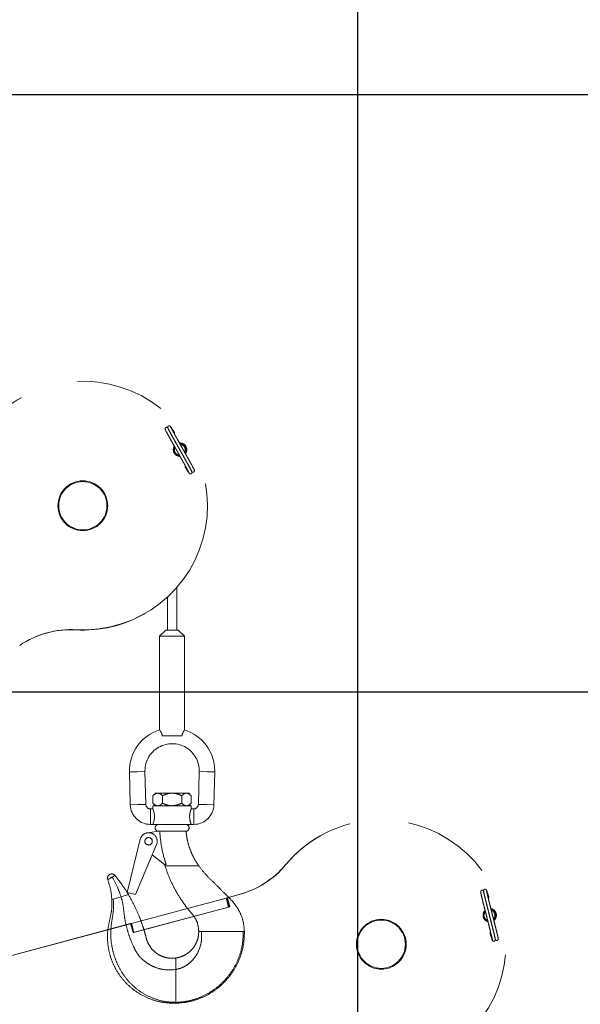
# Paper-space layout 'Sheet7' of a CAD drawing. Header units: inches. Extents: x 2.58 to 9.71, y 0.37 to 7.49.
# Tile 12 of 13: x 6.63 to 7.26, y 5.66 to 6.76. Entities that reach past the tile are written whole.
import ezdxf

# ---------------------------------------------------------------- set-up
doc = ezdxf.new("R2010")
doc.units = ezdxf.units.IN
doc.header["$MEASUREMENT"] = 0
doc.linetypes.add('PHANTOM', pattern=[0.5, 0.25, -0.05, 0.05, -0.05, 0.05, -0.05])
doc.layers.add('FORMAT', color=7, linetype='Continuous')
doc.styles.add('SLDTEXTSTYLE0', font='TXT', dxfattribs={"width": 0.75})
doc.dimstyles.new('SLDDIMSTYLE13', dxfattribs={"dimtxt": 0.104167, "dimasz": 0.13, "dimexe": 0, "dimexo": 0.0625, "dimgap": 0.026042, "dimtad": 0, "dimtih": 1, "dimtoh": 1, "dimlfac": 18, "dimrnd": 1e-09, "dimzin": 12, "dimdsep": 46, "dimtxsty": 'SLDTEXTSTYLE0', "dimsah": 1, "dimcen": 0.09, "dimadec": 0, "dimazin": 3, "dimtfac": 1, "dimtofl": 0, "dimtmove": 0, "dimatfit": 3, "dimfxl": 1, "dimfrac": 2, "dimtolj": 1, "dimtzin": 12, "dimarcsym": 0})

# ---------------------------------------------------------------- blocks, each defined once
blk = doc.blocks.new('_D_36')
at = {"layer": 'FORMAT', "color": 7}
for p, q in [((8.6752, 6.0974), (9.3488, 6.0974)), ((9.2238, 6.0974), (9.2238, 4.7697)), ((9.2238, 3.3413), (9.2238, 4.6042)), ((8.615, 3.3413), (9.3488, 3.3413))]:
    blk.add_line(p, q, dxfattribs=at)
for points in [[(9.2238, 6.0974), (9.2038, 5.9674), (9.2438, 5.9674)], [(9.2238, 3.3413), (9.2438, 3.4713), (9.2038, 3.4713)]]:
    blk.add_solid(points, dxfattribs=at)
at = {"layer": 'FORMAT', "color": 7, "insert": (8.7574, 4.7385), "char_height": 0.104167, "attachment_point": 1, "style": 'SLDTEXTSTYLE0'}
blk.add_mtext('HOOK HEIGHT', dxfattribs=at)

psp = doc.layouts.new('Sheet7')

# ---------------------------------------------------------------- linework, layer by layer
at = {"color": 7, "linetype": 'Continuous'}
for p, q in [((7.00835, 2.00796), (7.00835, 7.34129)), ((4.34169, 6.67463), (7.67502, 6.67463)), ((4.34169, 6.00796), (7.67502, 6.00796))]:
    psp.add_line(p, q, dxfattribs=at)
at = {"color": 7, "linetype": 'PHANTOM', "lineweight": 18}
for p, q in [((6.63288, 6.33636), (6.6326, 6.3362)), ((6.80635, 6.07673), (6.80635, 6.12436)), ((6.79593, 6.11366), (6.79593, 6.07673)), ((6.77043, 6.09503), (6.7707, 6.09519)), ((6.69387, 6.07696), (6.69415, 6.07711)), ((6.79419, 6.07673), (6.78725, 6.06978)), ((6.78725, 6.06978), (6.78725, 5.96511)), ((6.81503, 6.06978), (6.78725, 6.06978)), ((6.80808, 6.07673), (6.79419, 6.07673)), ((6.81503, 6.06978), (6.80808, 6.07673)), ((6.81503, 5.96511), (6.81503, 6.06978)), ((6.81209, 5.9586), (6.79019, 5.9586)), ((6.75352, 5.9184), (6.76219, 5.91862)), ((6.75352, 5.9184), (6.75448, 5.88166)), ((6.76219, 5.91862), (6.77087, 5.91885)), ((6.77183, 5.88212), (6.77087, 5.91885)), ((6.83141, 5.91885), (6.83044, 5.88212)), ((6.84008, 5.91862), (6.83141, 5.91885)), ((6.84876, 5.9184), (6.84008, 5.91862)), ((6.8478, 5.88166), (6.84876, 5.9184)), ((6.78262, 5.89462), (6.77975, 5.89176)), ((6.7851, 5.89462), (6.78262, 5.89462)), ((6.80114, 5.89462), (6.7851, 5.89462)), ((6.81718, 5.89462), (6.80114, 5.89462)), ((6.81966, 5.89462), (6.81718, 5.89462)), ((6.82253, 5.89176), (6.81966, 5.89462)), ((6.76316, 5.88189), (6.77183, 5.88212)), ((6.77975, 5.89176), (6.77975, 5.88345)), ((6.77975, 5.88345), (6.78262, 5.88059)), ((6.79044, 5.89176), (6.79044, 5.88345)), ((6.81183, 5.89176), (6.81183, 5.88345)), ((6.81966, 5.88059), (6.82253, 5.88345)), ((6.82253, 5.89176), (6.82253, 5.88345)), ((6.83912, 5.88189), (6.83044, 5.88212)), ((6.75448, 5.88166), (6.76316, 5.88189)), ((6.77975, 5.87712), (6.77697, 5.87712)), ((6.77697, 5.86843), (6.77697, 5.87712)), ((6.77975, 5.88059), (6.77975, 5.87712)), ((6.77975, 5.88059), (6.82253, 5.88059)), ((6.82531, 5.87712), (6.82248, 5.87712)), ((6.82253, 5.877), (6.82253, 5.88059)), ((6.82531, 5.86843), (6.82531, 5.87712)), ((6.8478, 5.88166), (6.83912, 5.88189)), ((6.77697, 5.85975), (6.77697, 5.86843)), ((6.82531, 5.85975), (6.82531, 5.86843)), ((6.99952, 5.86034), (6.99922, 5.86026)), ((6.77366, 5.85046), (6.78619, 5.85207)), ((6.77697, 5.85975), (6.77975, 5.85975)), ((6.82253, 5.85975), (6.77975, 5.85975)), ((6.786, 5.85207), (6.78619, 5.85207)), ((6.78619, 5.85207), (6.78702, 5.85207)), ((6.78702, 5.85207), (6.8158, 5.85207)), ((6.82253, 5.85975), (6.82531, 5.85975)), ((6.75103, 5.78361), (6.76554, 5.8432)), ((6.78375, 5.83722), (6.76037, 5.78133)), ((6.77698, 5.82043), (6.77734, 5.82189)), ((6.79273, 5.81501), (6.77892, 5.82567)), ((6.79446, 5.81501), (6.79273, 5.81501)), ((6.79283, 5.81503), (6.79322, 5.81344)), ((6.79315, 5.81367), (6.80429, 5.81367)), ((6.82936, 5.81367), (6.83068, 5.81367)), ((6.92787, 5.81482), (6.92818, 5.8149)), ((6.73248, 5.79982), (6.73147, 5.79925)), ((6.73438, 5.80091), (6.73248, 5.79982)), ((6.76037, 5.78133), (6.75103, 5.78361)), ((6.73551, 5.77623), (6.73391, 5.77574)), ((6.74422, 5.77885), (6.73551, 5.77623)), ((6.75242, 5.78132), (6.74422, 5.77885)), ((6.75581, 5.74926), (6.86148, 5.77757)), ((6.86148, 5.77757), (6.86226, 5.77778)), ((6.86417, 5.76751), (6.86148, 5.77757)), ((6.86246, 5.77784), (6.86226, 5.77778)), ((6.86495, 5.76772), (6.86226, 5.77778)), ((6.87555, 5.78134), (6.86246, 5.77784)), ((6.86246, 5.77784), (6.86277, 5.77792)), ((6.86246, 5.77784), (6.86516, 5.76777)), ((6.87586, 5.78142), (6.86277, 5.77792)), ((6.86277, 5.77792), (6.86547, 5.76786)), ((6.87555, 5.78134), (6.87586, 5.78142)), ((6.86547, 5.76786), (6.75755, 5.73894)), ((6.75851, 5.7392), (6.86417, 5.76751)), ((6.86417, 5.76751), (6.86495, 5.76772)), ((6.86516, 5.76777), (6.86495, 5.76772)), ((6.86516, 5.76777), (6.86547, 5.76786)), ((6.75455, 5.74892), (6.57019, 5.69952)), ((6.75485, 5.749), (6.57049, 5.6996)), ((6.75485, 5.749), (6.75455, 5.74892)), ((6.75455, 5.74892), (6.75485, 5.749)), ((6.75485, 5.749), (6.75498, 5.74904)), ((6.75485, 5.749), (6.75485, 5.749)), ((6.75755, 5.73894), (6.75485, 5.749)), ((6.75498, 5.74904), (6.75581, 5.74926)), ((6.75768, 5.73897), (6.75498, 5.74904)), ((6.75851, 5.7392), (6.75581, 5.74926)), ((6.75768, 5.73897), (6.75851, 5.7392)), ((6.8309, 5.7401), (6.83394, 5.7401)), ((6.8392, 5.7401), (6.88058, 5.7401)), ((6.88058, 5.7401), (6.8814, 5.7401)), ((6.8814, 5.7401), (6.88183, 5.7401)), ((6.75755, 5.73894), (6.75768, 5.73897)), ((6.75756, 5.73894), (6.75755, 5.73894)), ((6.80544, 5.69774), (6.80544, 5.71065)), ((6.80544, 5.66102), (6.80544, 5.66006))]:
    psp.add_line(p, q, dxfattribs=at)
for centre, radius in [((6.70151, 6.21562), 0.02778), ((6.70151, 6.21562), 0.02694), ((6.77488, 5.84093), 0.00417), ((7.03457, 5.72595), 0.02778), ((7.03457, 5.72595), 0.02694)]:
    psp.add_circle(centre, radius, dxfattribs=at)
for centre, radius, start, end in [((6.70179, 6.21577), 0.13887, 266.84612, 155.20656), ((6.70146, 6.21571), 0.13878, 119.74811, 155.23518), ((6.80274, 6.29686), 0.00115, 315.08229, 27.08086), ((6.81, 6.27825), 0.0075, 148.96335, 269.32685), ((6.80972, 6.27809), 0.00694, 148.83507, 210.38831), ((6.80972, 6.27809), 0.00611, 153.41626, 210.38831), ((6.80999, 6.27824), 0.0075, 323.28074, 94.85934), ((6.80971, 6.27808), 0.0075, 326.27113, 92.03896), ((6.80972, 6.27809), 0.00694, 328.87915, 89.79916), ((6.80972, 6.27809), 0.00611, 333.28191, 85.15183), ((6.80972, 6.27809), 0.00694, 210.38831, 270.11853), ((6.80972, 6.27809), 0.00611, 210.38831, 265.2433), ((6.81669, 6.25931), 0.00115, 135.02478, 207.12813), ((6.82442, 6.25465), 0.00162, 216.03576, 39.11912), ((6.70157, 6.21552), 0.13878, 266.81944, 299.74608), ((6.68845, 5.97466), 0.10261, 86.81924, 124.00088), ((6.68818, 5.9745), 0.10261, 86.81935, 119.74617), ((6.80114, 5.91964), 0.04764, 106.90237, 181.5), ((6.80114, 5.91964), 0.04764, 0, 73.112), ((6.80114, 5.91964), 0.03028, 358.5, 180), ((6.80114, 5.91964), 0.03028, 180, 181.5), ((6.80114, 5.91964), 0.04764, 358.5, 0), ((6.77697, 5.88225), 0.00514, 181.5, 270), ((6.82531, 5.88225), 0.00514, 270, 358.5), ((6.77697, 5.88225), 0.0225, 181.5, 270), ((6.75931, 5.86843), 0.0222, 336.98645, 23.01355), ((6.82531, 5.88225), 0.0225, 270, 358.5), ((7.03455, 5.72605), 0.13878, 104.74811, 140.23518), ((7.03487, 5.72603), 0.13887, 251.84612, 140.20656), ((6.77488, 5.84093), 0.00961, 337.2994, 166.31497), ((6.786, 5.85591), 0.00384, 90, 270), ((6.81628, 5.85591), 0.00384, 270, 90), ((6.77631, 5.8206), 0.000694, 287.78734, 346.31497), ((6.84899, 5.88046), 0.10261, 285.00117, 320.23512), ((6.8493, 5.88054), 0.10261, 285.00117, 320.23512), ((6.73381, 5.79969), 0.00476, 39.08048, 200.35662), ((6.73381, 5.79969), 0.00134, 65.04347, 174.39364), ((7.15338, 5.77823), 0.00115, 300.08229, 12.08086), ((7.15557, 5.75837), 0.0075, 133.96335, 254.32685), ((7.15526, 5.75829), 0.00694, 133.83507, 195.38831), ((7.15526, 5.75829), 0.00611, 138.41626, 195.38831), ((7.15556, 5.75837), 0.0075, 308.28074, 79.85934), ((7.15525, 5.75829), 0.0075, 311.27113, 77.03896), ((7.15526, 5.75829), 0.00694, 313.87915, 74.79916), ((7.15526, 5.75829), 0.00611, 318.28191, 70.15183), ((7.15526, 5.75829), 0.00694, 195.38831, 255.11853), ((7.15526, 5.75829), 0.00611, 195.38831, 250.2433), ((7.15713, 5.73834), 0.00115, 120.02478, 192.12813), ((7.16339, 5.73184), 0.00162, 201.03576, 24.11912)]:
    psp.add_arc(centre, radius, start, end, dxfattribs=at)
for points, knots in [([(6.79682, 6.30194), (6.79662, 6.30225), (6.79639, 6.30262), (6.79572, 6.30302), (6.79538, 6.30314), (6.795, 6.30319), (6.79459, 6.30314), (6.79419, 6.30297), (6.79384, 6.3027), (6.79359, 6.30234), (6.79344, 6.30194), (6.79341, 6.30153), (6.79349, 6.30099), (6.79365, 6.3007), (6.79376, 6.3005)], [0, 0, 0, 0, 0.30929609, 0.36962769, 0.42556812, 0.47886689, 0.53117786, 0.58369242, 0.63700176, 0.69131786, 0.74690332, 0.80441482, 0.86495324, 1, 1, 1, 1]), ([(6.79345, 6.30088), (6.79345, 6.30081), (6.79347, 6.30067), (6.79396, 6.29966), (6.79494, 6.29776), (6.79665, 6.29461), (6.79908, 6.29022), (6.80142, 6.28602), (6.80346, 6.28237), (6.80518, 6.27931), (6.80709, 6.2759), (6.80896, 6.27257), (6.81102, 6.2689), (6.81308, 6.26519), (6.81503, 6.26168), (6.81665, 6.25876), (6.81787, 6.25653), (6.81895, 6.25452), (6.81974, 6.25298), (6.82014, 6.25213), (6.82006, 6.25217), (6.82003, 6.25219)], [0, 0, 0, 0, 0.0518541, 0.1040109, 0.1532194, 0.2405053, 0.3142375, 0.3766855, 0.4263228, 0.464506, 0.4988925, 0.5608038, 0.5952301, 0.6474358, 0.7170264, 0.757675, 0.803013, 0.853583, 0.9088982, 0.9680894, 1, 1, 1, 1]), ([(6.79949, 6.30399), (6.79936, 6.30418), (6.7991, 6.30454), (6.79849, 6.30489), (6.79791, 6.30498), (6.79747, 6.30494), (6.79706, 6.30478), (6.79672, 6.30453), (6.79646, 6.30422), (6.7963, 6.3039), (6.79622, 6.30358), (6.79621, 6.30328), (6.79624, 6.30302), (6.7963, 6.3028), (6.79638, 6.30261), (6.79643, 6.30252), (6.79646, 6.30247)], [0, 0, 0, 0, 0.16833801, 0.3304179, 0.41034312, 0.4884308, 0.56325775, 0.63320596, 0.69693574, 0.75373904, 0.8036898, 0.84763942, 0.88713027, 0.92422062, 0.96116208, 1, 1, 1, 1]), ([(6.79645, 6.30245), (6.79642, 6.30246), (6.79634, 6.3025), (6.79676, 6.30161), (6.79756, 6.30006), (6.79865, 6.29802), (6.79988, 6.29578), (6.80151, 6.29284), (6.80347, 6.28931), (6.80554, 6.28559), (6.8074, 6.28227), (6.80857, 6.28019), (6.80925, 6.27897)], [0, 0, 0, 0, 0.0686814, 0.1901674, 0.3036062, 0.4072375, 0.5000862, 0.583283, 0.7256166, 0.8323169, 0.9026488, 1, 1, 1, 1]), ([(6.82298, 6.25372), (6.82301, 6.25371), (6.82309, 6.25368), (6.82267, 6.25456), (6.82187, 6.25612), (6.82078, 6.25815), (6.81955, 6.2604), (6.81793, 6.26333), (6.81597, 6.26686), (6.81389, 6.27058), (6.81184, 6.27425), (6.80997, 6.27758), (6.80805, 6.28099), (6.80634, 6.28406), (6.8043, 6.2877), (6.80198, 6.29188), (6.79957, 6.29622), (6.79788, 6.29933), (6.79692, 6.30119), (6.79645, 6.30215), (6.79645, 6.30226), (6.79645, 6.30232)], [0, 0, 0, 0, 0.0336935, 0.0932917, 0.1489422, 0.1997814, 0.2453308, 0.2861452, 0.3559708, 0.4083155, 0.4428188, 0.5048465, 0.5392863, 0.5775185, 0.6271963, 0.6896423, 0.7632778, 0.8502993, 0.8992829, 0.9511387, 1, 1, 1, 1]), ([(6.82599, 6.2553), (6.82598, 6.25536), (6.82597, 6.2555), (6.82548, 6.25651), (6.82449, 6.25841), (6.82278, 6.26157), (6.82035, 6.26595), (6.81801, 6.27015), (6.81597, 6.2738), (6.81426, 6.27686), (6.81234, 6.28028), (6.81047, 6.28361), (6.80842, 6.28728), (6.80635, 6.29098), (6.8044, 6.29449), (6.80278, 6.29742), (6.80156, 6.29964), (6.80049, 6.30166), (6.7997, 6.30319), (6.79929, 6.30404), (6.79938, 6.304), (6.7994, 6.30399)], [0, 0, 0, 0, 0.0518541, 0.1040109, 0.1532194, 0.2405053, 0.3142375, 0.3766855, 0.4263228, 0.464506, 0.4988925, 0.5608038, 0.5952301, 0.6474358, 0.7170264, 0.757675, 0.803013, 0.853583, 0.9088982, 0.9680894, 1, 1, 1, 1]), ([(6.80377, 6.29739), (6.80321, 6.29829), (6.80207, 6.3001), (6.80078, 6.30211), (6.79982, 6.30356), (6.79953, 6.30394), (6.79939, 6.30412)], [0, 0, 0, 0, 0.2465263, 0.4978335, 0.7502481, 1, 1, 1, 1]), ([(6.81, 6.27764), (6.81044, 6.27685), (6.81143, 6.27509), (6.8131, 6.27212), (6.81513, 6.26848), (6.81746, 6.26429), (6.81987, 6.25995), (6.82155, 6.25684), (6.82251, 6.25499), (6.82298, 6.25402), (6.82298, 6.25391), (6.82298, 6.25386)], [0, 0, 0, 0, 0.0633039, 0.1410354, 0.2420374, 0.3689989, 0.5187103, 0.6956372, 0.7952279, 0.9006581, 1, 1, 1, 1]), ([(6.81567, 6.25878), (6.81623, 6.25789), (6.81736, 6.25607), (6.81865, 6.25406), (6.81961, 6.25261), (6.8199, 6.25224), (6.82005, 6.25205)], [0, 0, 0, 0, 0.2465263, 0.4978335, 0.7502481, 1, 1, 1, 1]), ([(6.81995, 6.25218), (6.82008, 6.252), (6.82033, 6.25164), (6.82095, 6.25128), (6.82152, 6.25119), (6.82196, 6.25123), (6.82237, 6.25139), (6.82272, 6.25164), (6.82297, 6.25195), (6.82313, 6.25228), (6.82321, 6.25259), (6.82323, 6.25289), (6.8232, 6.25315), (6.82313, 6.25337), (6.82306, 6.25356), (6.823, 6.25365), (6.82297, 6.2537)], [0, 0, 0, 0, 0.168338, 0.3304179, 0.4103431, 0.4884308, 0.5632578, 0.633206, 0.6969357, 0.753739, 0.8036898, 0.8476394, 0.8871303, 0.9242206, 0.9611621, 1, 1, 1, 1]), ([(6.79019, 5.9586), (6.79002, 5.95942), (6.78968, 5.96105), (6.78869, 5.96303), (6.78779, 5.96447), (6.78725, 5.96521), (6.78731, 5.96514), (6.78732, 5.96511)], [0, 0, 0, 0, 0.2119295, 0.4229533, 0.6536657, 0.8985732, 1, 1, 1, 1]), ([(6.81496, 5.96511), (6.81497, 5.96513), (6.81499, 5.96516), (6.81441, 5.96436), (6.81347, 5.96283), (6.81251, 5.96079), (6.81221, 5.95922), (6.81209, 5.9586)], [0, 0, 0, 0, 0.13287744, 0.3601721, 0.5950413, 0.84015508, 1, 1, 1, 1]), ([(6.77975, 5.89176), (6.78048, 5.89242), (6.78197, 5.89379), (6.78382, 5.89456), (6.78487, 5.89461), (6.7851, 5.89462)], [0, 0, 0, 0, 0.4323846, 0.879553, 1, 1, 1, 1]), ([(6.7851, 5.89462), (6.78604, 5.89445), (6.78791, 5.89413), (6.7896, 5.89254), (6.79044, 5.89176)], [0, 0, 0, 0, 0.5039993, 1, 1, 1, 1]), ([(6.79044, 5.89176), (6.79135, 5.89219), (6.79342, 5.89316), (6.79686, 5.89425), (6.79958, 5.89461), (6.80102, 5.89462), (6.80114, 5.89462)], [0, 0, 0, 0, 0.2702358, 0.6134495, 0.9669213, 1, 1, 1, 1]), ([(6.80114, 5.89462), (6.8035, 5.89436), (6.80722, 5.89396), (6.81059, 5.89235), (6.81183, 5.89176)], [0, 0, 0, 0, 0.631918, 1, 1, 1, 1]), ([(6.81183, 5.89176), (6.81257, 5.89242), (6.81406, 5.89379), (6.8159, 5.89456), (6.81696, 5.89461), (6.81718, 5.89462)], [0, 0, 0, 0, 0.4323846, 0.879553, 1, 1, 1, 1]), ([(6.81718, 5.89462), (6.81812, 5.89445), (6.81999, 5.89413), (6.82169, 5.89254), (6.82253, 5.89176)], [0, 0, 0, 0, 0.5039993, 1, 1, 1, 1]), ([(6.7851, 5.88059), (6.78416, 5.88075), (6.78229, 5.88108), (6.78059, 5.88267), (6.77975, 5.88345)], [0, 0, 0, 0, 0.5039993, 1, 1, 1, 1]), ([(6.79044, 5.88345), (6.78971, 5.88278), (6.78822, 5.88142), (6.78638, 5.88065), (6.78532, 5.8806), (6.7851, 5.88059)], [0, 0, 0, 0, 0.4323846, 0.879553, 1, 1, 1, 1]), ([(6.80114, 5.88059), (6.80102, 5.88059), (6.79962, 5.8806), (6.79691, 5.88095), (6.79346, 5.88203), (6.79135, 5.88302), (6.79044, 5.88345)], [0, 0, 0, 0, 0.0330782, 0.3753818, 0.7297681, 1, 1, 1, 1]), ([(6.81183, 5.88345), (6.81059, 5.88286), (6.80722, 5.88125), (6.8035, 5.88084), (6.80114, 5.88059)], [0, 0, 0, 0, 0.368082, 1, 1, 1, 1]), ([(6.81718, 5.88059), (6.81624, 5.88075), (6.81437, 5.88108), (6.81268, 5.88267), (6.81183, 5.88345)], [0, 0, 0, 0, 0.5039993, 1, 1, 1, 1]), ([(6.82253, 5.88345), (6.8218, 5.88278), (6.82031, 5.88142), (6.81846, 5.88065), (6.8174, 5.8806), (6.81718, 5.88059)], [0, 0, 0, 0, 0.4323846, 0.879553, 1, 1, 1, 1]), ([(6.82253, 5.85975), (6.82249, 5.85984), (6.82242, 5.86002), (6.8219, 5.86139), (6.82127, 5.86345), (6.82075, 5.86615), (6.82063, 5.86908), (6.82092, 5.87181), (6.82149, 5.8742), (6.8221, 5.87604), (6.82251, 5.87706), (6.82249, 5.87702), (6.82248, 5.877)], [0, 0, 0, 0, 0.10162515, 0.20308046, 0.30900533, 0.41973904, 0.52526454, 0.62324757, 0.72332653, 0.8313809, 0.94160329, 1, 1, 1, 1]), ([(6.79446, 5.81501), (6.79396, 5.81657), (6.79147, 5.82438), (6.78867, 5.83674), (6.78769, 5.84768), (6.7873, 5.85207)], [0, 0, 0, 0, 0.1298092, 0.6501411, 1, 1, 1, 1]), ([(6.8158, 5.85207), (6.81619, 5.85208), (6.81667, 5.85209), (6.81661, 5.85209), (6.8166, 5.85209)], [0, 0, 0, 0, 0.8332179, 1, 1, 1, 1]), ([(6.83082, 5.81346), (6.82892, 5.81641), (6.82514, 5.82229), (6.821, 5.83194), (6.81796, 5.84196), (6.81707, 5.84888), (6.81662, 5.85234)], [0, 0, 0, 0, 0.2510828, 0.5007526, 0.7500557, 1, 1, 1, 1]), ([(6.79315, 5.81367), (6.79487, 5.80877), (6.79831, 5.79897), (6.80533, 5.785), (6.81258, 5.77361), (6.81935, 5.76442), (6.82567, 5.75767), (6.83008, 5.74932), (6.83063, 5.74318), (6.8309, 5.7401)], [0, 0, 0, 0, 0.1859381, 0.3721076, 0.5589883, 0.6696899, 0.7807483, 0.8901704, 1, 1, 1, 1]), ([(6.80429, 5.81367), (6.80498, 5.81367), (6.80841, 5.81367), (6.81435, 5.81367), (6.82204, 5.81367), (6.82692, 5.81367), (6.82936, 5.81367)], [0, 0, 0, 0, 0.0803246, 0.4017599, 0.7004097, 1, 1, 1, 1]), ([(6.83068, 5.81367), (6.8333, 5.81028), (6.83858, 5.80346), (6.84804, 5.79461), (6.85709, 5.78531), (6.86577, 5.77701), (6.87308, 5.76868), (6.87787, 5.75978), (6.88107, 5.75017), (6.88157, 5.74347), (6.88183, 5.7401)], [0, 0, 0, 0, 0.1396954, 0.2807128, 0.4217505, 0.5627882, 0.6726188, 0.7814317, 0.8902269, 1, 1, 1, 1]), ([(6.73001, 5.79841), (6.72983, 5.79831), (6.72945, 5.79809), (6.72938, 5.79805), (6.72935, 5.79804)], [0, 0, 0, 0, 0.4694786, 1, 1, 1, 1]), ([(6.72935, 5.79804), (6.73054, 5.7944), (6.73292, 5.78714), (6.73358, 5.77954), (6.73391, 5.77574)], [0, 0, 0, 0, 0.5014437, 1, 1, 1, 1]), ([(6.73147, 5.79925), (6.7312, 5.7991), (6.73064, 5.79878), (6.73023, 5.79854), (6.73001, 5.79841)], [0, 0, 0, 0, 0.4799541, 1, 1, 1, 1]), ([(6.73751, 5.80269), (6.7375, 5.80269), (6.73747, 5.80267), (6.73728, 5.80256), (6.73698, 5.80239), (6.73645, 5.80209), (6.73558, 5.8016), (6.73478, 5.80114), (6.73438, 5.80091)], [0, 0, 0, 0, 0.128062, 0.2505544, 0.3832998, 0.5008118, 0.7498006, 1, 1, 1, 1]), ([(6.73438, 5.80091), (6.73654, 5.79691), (6.74038, 5.7898), (6.74305, 5.78219), (6.74422, 5.77885)], [0, 0, 0, 0, 0.5622041, 1, 1, 1, 1]), ([(6.75242, 5.78132), (6.75012, 5.78502), (6.74551, 5.79245), (6.74018, 5.79927), (6.73751, 5.80269)], [0, 0, 0, 0, 0.4990169, 1, 1, 1, 1]), ([(6.73751, 5.80269), (6.7405, 5.79885), (6.74585, 5.79198), (6.75041, 5.78457), (6.75242, 5.78132)], [0, 0, 0, 0, 0.560615, 1, 1, 1, 1]), ([(7.14544, 5.78451), (7.14543, 5.78445), (7.1454, 5.78431), (7.14562, 5.78321), (7.14608, 5.78112), (7.14691, 5.77763), (7.14812, 5.77276), (7.1493, 5.7681), (7.15032, 5.76405), (7.15119, 5.76064), (7.15215, 5.75685), (7.1531, 5.75315), (7.15413, 5.74907), (7.15517, 5.74496), (7.15614, 5.74106), (7.15695, 5.73782), (7.15755, 5.73535), (7.15807, 5.73313), (7.15844, 5.73145), (7.15861, 5.73051), (7.15854, 5.73058), (7.15851, 5.7306)], [0, 0, 0, 0, 0.0518541, 0.1040109, 0.1532194, 0.2405053, 0.3142375, 0.3766855, 0.4263228, 0.464506, 0.4988925, 0.5608038, 0.5952301, 0.6474358, 0.7170264, 0.757675, 0.803013, 0.853583, 0.9088982, 0.9680894, 1, 1, 1, 1]), ([(7.14897, 5.78466), (7.14886, 5.78501), (7.14873, 5.78543), (7.14819, 5.78599), (7.14789, 5.7862), (7.14753, 5.78634), (7.14713, 5.7864), (7.1467, 5.78635), (7.14629, 5.78617), (7.14595, 5.78589), (7.14571, 5.78554), (7.14557, 5.78515), (7.1455, 5.78461), (7.14558, 5.78429), (7.14564, 5.78407)], [0, 0, 0, 0, 0.3092961, 0.3696277, 0.4255681, 0.4788669, 0.5311779, 0.5836924, 0.6370018, 0.6913179, 0.7469033, 0.8044148, 0.8649532, 1, 1, 1, 1]), ([(7.15208, 5.78596), (7.152, 5.78617), (7.15184, 5.78658), (7.15135, 5.78709), (7.15081, 5.78732), (7.15038, 5.78739), (7.14994, 5.78735), (7.14954, 5.78719), (7.14922, 5.78696), (7.14898, 5.78669), (7.14882, 5.7864), (7.14873, 5.78612), (7.14869, 5.78586), (7.14869, 5.78563), (7.14872, 5.78543), (7.14875, 5.78533), (7.14876, 5.78527)], [0, 0, 0, 0, 0.168338, 0.3304179, 0.4103431, 0.4884308, 0.5632578, 0.633206, 0.6969357, 0.753739, 0.8036898, 0.8476394, 0.8871303, 0.9242206, 0.9611621, 1, 1, 1, 1]), ([(7.14875, 5.78525), (7.14872, 5.78527), (7.14865, 5.78533), (7.14883, 5.78437), (7.1492, 5.78265), (7.14973, 5.78041), (7.15033, 5.77792), (7.15114, 5.77466), (7.15212, 5.77075), (7.15316, 5.76662), (7.1541, 5.76293), (7.15469, 5.76061), (7.15504, 5.75926)], [0, 0, 0, 0, 0.0686814, 0.1901674, 0.3036062, 0.4072375, 0.5000862, 0.583283, 0.7256166, 0.8323169, 0.9026488, 1, 1, 1, 1]), ([(7.16176, 5.73132), (7.16179, 5.7313), (7.16186, 5.73125), (7.16168, 5.73221), (7.16131, 5.73392), (7.16078, 5.73616), (7.16018, 5.73865), (7.15937, 5.74191), (7.15839, 5.74582), (7.15735, 5.74995), (7.15631, 5.75403), (7.15537, 5.75774), (7.1544, 5.76153), (7.15354, 5.76493), (7.15251, 5.76897), (7.15135, 5.77361), (7.15015, 5.77843), (7.14932, 5.78187), (7.14887, 5.78391), (7.14867, 5.78496), (7.1487, 5.78507), (7.14871, 5.78513)], [0, 0, 0, 0, 0.0336935, 0.09329175, 0.14894224, 0.19978136, 0.2453308, 0.28614524, 0.35597083, 0.40831552, 0.44281876, 0.50484653, 0.53928627, 0.57751849, 0.62719631, 0.6896423, 0.76327778, 0.85029926, 0.8992829, 0.9511387, 1, 1, 1, 1]), ([(7.16507, 5.73206), (7.16508, 5.73213), (7.16511, 5.73226), (7.16489, 5.73337), (7.16443, 5.73546), (7.1636, 5.73895), (7.16239, 5.74381), (7.16121, 5.74847), (7.16019, 5.75253), (7.15933, 5.75593), (7.15836, 5.75972), (7.15741, 5.76342), (7.15638, 5.7675), (7.15534, 5.77162), (7.15437, 5.77551), (7.15356, 5.77875), (7.15296, 5.78122), (7.15244, 5.78344), (7.15207, 5.78513), (7.15191, 5.78606), (7.15197, 5.786), (7.152, 5.78597)], [0, 0, 0, 0, 0.0518541, 0.1040109, 0.1532194, 0.2405053, 0.3142375, 0.3766855, 0.4263228, 0.464506, 0.4988925, 0.5608038, 0.5952301, 0.6474358, 0.7170264, 0.757675, 0.803013, 0.853583, 0.9088982, 0.9680894, 1, 1, 1, 1]), ([(7.1545, 5.77847), (7.15419, 5.77948), (7.15357, 5.78153), (7.15284, 5.7838), (7.15229, 5.78546), (7.15211, 5.78589), (7.15201, 5.78611)], [0, 0, 0, 0, 0.2465263, 0.4978335, 0.7502481, 1, 1, 1, 1]), ([(6.80544, 5.66006), (6.80093, 5.66016), (6.79197, 5.66036), (6.77894, 5.66369), (6.76675, 5.66912), (6.75572, 5.6767), (6.74616, 5.68616), (6.73881, 5.69669), (6.73363, 5.70767), (6.73037, 5.71865), (6.72888, 5.72997), (6.72904, 5.74146), (6.73137, 5.75275), (6.73402, 5.76408), (6.73395, 5.77186), (6.73391, 5.77574)], [0, 0, 0, 0, 0.0840363, 0.1669502, 0.2494237, 0.332268, 0.4157533, 0.4993719, 0.5708284, 0.6417688, 0.7124854, 0.7834863, 0.8553111, 0.9276593, 1, 1, 1, 1]), ([(6.80544, 5.66102), (6.80112, 5.66122), (6.79254, 5.66162), (6.7801, 5.66522), (6.76851, 5.67086), (6.75808, 5.6786), (6.74911, 5.68814), (6.74237, 5.69872), (6.73753, 5.70959), (6.73436, 5.72039), (6.7327, 5.73148), (6.73248, 5.7427), (6.73414, 5.75379), (6.73607, 5.76492), (6.7357, 5.77245), (6.73551, 5.77623)], [0, 0, 0, 0, 0.0827272, 0.1647341, 0.2466817, 0.3293041, 0.4128317, 0.4968484, 0.56902, 0.6408514, 0.712386, 0.7838648, 0.8555631, 0.9275887, 1, 1, 1, 1]), ([(6.80544, 5.69774), (6.80201, 5.69745), (6.79526, 5.69689), (6.78535, 5.69881), (6.7763, 5.70259), (6.76842, 5.70824), (6.76197, 5.71546), (6.75733, 5.72467), (6.75325, 5.7348), (6.75001, 5.74583), (6.74771, 5.75688), (6.74706, 5.76806), (6.74517, 5.77523), (6.74422, 5.77885)], [0, 0, 0, 0, 0.0892371, 0.1754188, 0.2596092, 0.3427687, 0.4256177, 0.5088721, 0.6096621, 0.7096002, 0.8075048, 0.9029053, 1, 1, 1, 1]), ([(6.80544, 5.71065), (6.8039, 5.71049), (6.80099, 5.7102), (6.79582, 5.71065), (6.79068, 5.71202), (6.78598, 5.71436), (6.7814, 5.71756), (6.77699, 5.72216), (6.774, 5.72749), (6.77247, 5.73189), (6.77158, 5.73572), (6.77023, 5.74051), (6.76808, 5.74746), (6.76468, 5.75678), (6.75953, 5.76865), (6.75492, 5.77686), (6.75242, 5.78132)], [0, 0, 0, 0, 0.04822771, 0.09082527, 0.1609855, 0.21276925, 0.2536384, 0.33470282, 0.40917377, 0.44210079, 0.47980396, 0.53153209, 0.59723317, 0.7065476, 0.84073373, 1, 1, 1, 1]), ([(7.15541, 5.75778), (7.15564, 5.75691), (7.15613, 5.75495), (7.15697, 5.75165), (7.158, 5.7476), (7.15916, 5.74296), (7.16036, 5.73814), (7.16119, 5.7347), (7.16164, 5.73266), (7.16184, 5.73161), (7.16181, 5.7315), (7.1618, 5.73145)], [0, 0, 0, 0, 0.06330386, 0.14103536, 0.24203739, 0.36899891, 0.51871025, 0.69563722, 0.7952279, 0.90065808, 1, 1, 1, 1]), ([(6.8309, 5.74037), (6.83077, 5.73807), (6.83054, 5.73396), (6.82878, 5.72875), (6.8269, 5.72505), (6.82488, 5.72205), (6.82232, 5.71904), (6.81846, 5.71566), (6.81399, 5.71309), (6.80945, 5.7114), (6.80682, 5.71091), (6.80544, 5.71065)], [0, 0, 0, 0, 0.1612532, 0.2880394, 0.3833734, 0.4527938, 0.5412634, 0.6606309, 0.812144, 0.9011353, 1, 1, 1, 1]), ([(6.88058, 5.7401), (6.88044, 5.73555), (6.88014, 5.7265), (6.87673, 5.71331), (6.87125, 5.70091), (6.86365, 5.68961), (6.85424, 5.67984), (6.84338, 5.6719), (6.83145, 5.66601), (6.81869, 5.6621), (6.80987, 5.66138), (6.80544, 5.66102)], [0, 0, 0, 0, 0.11272202, 0.22432071, 0.33585094, 0.4481085, 0.56072148, 0.671069, 0.78062025, 0.88992331, 1, 1, 1, 1]), ([(6.83394, 5.7401), (6.83408, 5.73723), (6.83436, 5.73162), (6.83274, 5.72343), (6.82974, 5.71597), (6.82533, 5.70934), (6.81967, 5.70388), (6.81295, 5.6997), (6.80794, 5.69839), (6.80544, 5.69774)], [0, 0, 0, 0, 0.153248, 0.300377, 0.4430287, 0.5819394, 0.7236217, 0.8621787, 1, 1, 1, 1]), ([(6.88183, 5.7401), (6.88168, 5.73549), (6.8814, 5.72631), (6.87794, 5.71292), (6.87238, 5.70035), (6.86464, 5.68889), (6.85508, 5.67899), (6.84402, 5.67096), (6.83188, 5.66502), (6.81891, 5.6611), (6.80994, 5.66041), (6.80544, 5.66006)], [0, 0, 0, 0, 0.1126359, 0.2241475, 0.3356058, 0.4478223, 0.5604271, 0.6707975, 0.7803994, 0.8897895, 1, 1, 1, 1]), ([(6.83394, 5.7401), (6.83423, 5.7401), (6.83481, 5.7401), (6.83624, 5.74011), (6.83776, 5.74008), (6.83877, 5.74009), (6.8392, 5.7401)], [0, 0, 0, 0, 0.2678316, 0.5357459, 0.7990421, 1, 1, 1, 1]), ([(7.15601, 5.7381), (7.15632, 5.73709), (7.15694, 5.73504), (7.15767, 5.73277), (7.15822, 5.73112), (7.1584, 5.73068), (7.1585, 5.73047)], [0, 0, 0, 0, 0.2465263, 0.4978335, 0.7502481, 1, 1, 1, 1]), ([(7.15843, 5.73061), (7.15851, 5.7304), (7.15867, 5.72999), (7.15916, 5.72949), (7.1597, 5.72925), (7.16013, 5.72918), (7.16057, 5.72923), (7.16097, 5.72938), (7.16129, 5.72961), (7.16153, 5.72988), (7.16169, 5.73017), (7.16178, 5.73045), (7.16182, 5.73071), (7.16182, 5.73094), (7.16179, 5.73114), (7.16176, 5.73125), (7.16175, 5.7313)], [0, 0, 0, 0, 0.16833801, 0.3304179, 0.41034312, 0.4884308, 0.56325775, 0.63320596, 0.69693574, 0.75373904, 0.8036898, 0.84763942, 0.88713027, 0.92422062, 0.96116208, 1, 1, 1, 1]), ([(6.80544, 5.69774), (6.80544, 5.69537), (6.80544, 5.68893), (6.80544, 5.67945), (6.80544, 5.6695), (6.80544, 5.66386), (6.80544, 5.66102)], [0, 0, 0, 0, 0.1852954, 0.5027189, 0.7492467, 1, 1, 1, 1])]:
    psp.add_open_spline(points, degree=3, knots=knots, dxfattribs=at)

# ---------------------------------------------------------------- dimensions: what is measured, and where the dimension line sits
at = {"layer": 'FORMAT', "color": 7}
dim = psp.add_linear_dim(base=(9.22381, 3.34129), p1=(6.357, 6.09743), p2=(7.67502, 3.34129), angle=90, text='HOOK HEIGHT', dimstyle='SLDDIMSTYLE13', dxfattribs=at)
dim.commit()
dim.dimension.update_dxf_attribs({"geometry": '_D_36', "text_midpoint": (9.22381, 4.68694), "dimtype": 160})

doc.saveas('drawing.dxf')
